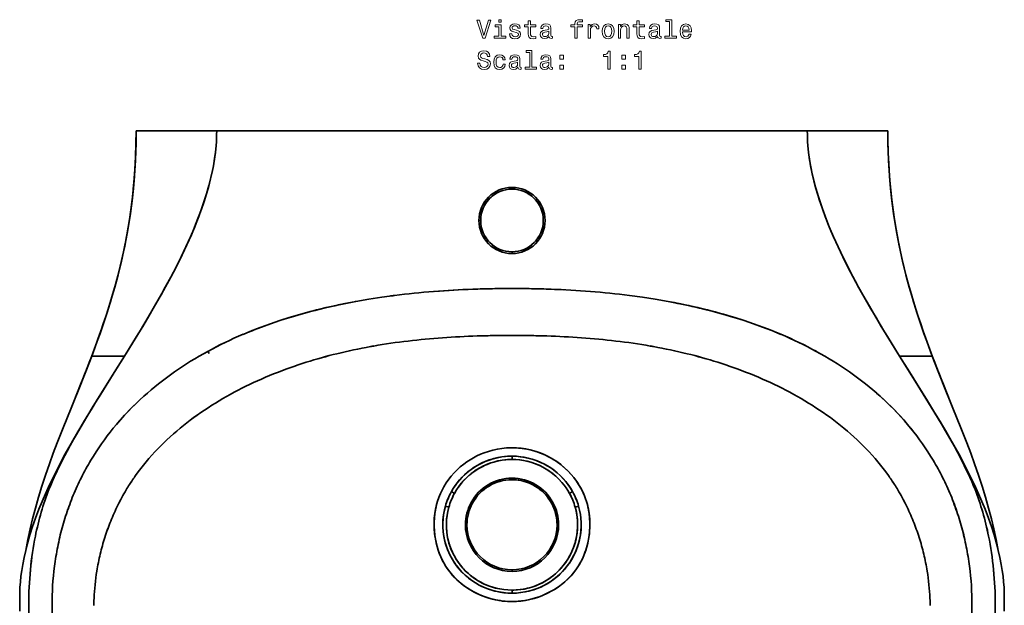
# Model space of a CAD drawing. Extents: x 323 to 1928, y 42 to 1739.
# Tile 2 of 6: x 323 to 873, y 389 to 716. Entities that reach past the tile are written whole.
import ezdxf

# ---------------------------------------------------------------- set-up
doc = ezdxf.new("R2010")
doc.units = 0

msp = doc.modelspace()

# ---------------------------------------------------------------- linework, layer by layer
at = {"color": 7, "lineweight": 35}
for p, q in [((432.87, 653.87), (387.87, 653.87)), ((432.87, 653.87), (387.87, 653.87)), ((432.87, 653.87), (597.87, 653.87)), ((597.87, 653.87), (432.87, 653.87)), ((762.86, 653.87), (597.87, 653.87)), ((597.87, 653.87), (762.86, 653.87)), ((807.87, 653.87), (762.86, 653.87)), ((762.86, 653.87), (807.87, 653.87))]:
    msp.add_line(p, q, dxfattribs=at)
at = {"color": 7, "lineweight": 35, "ltscale": 0.003619}
msp.add_line((597.72, 621.37), (597.87, 621.37), dxfattribs=at)
at = {"color": 7, "lineweight": 35, "ltscale": 0.00248}
msp.add_line((597.87, 621.37), (597.97, 621.37), dxfattribs=at)
at = {"color": 7, "lineweight": 35, "ltscale": 0.025}
for p, q in [((579.37, 603.87), (580.37, 603.87)), ((580.37, 603.87), (579.37, 603.87)), ((597.87, 586.37), (597.87, 585.37)), ((597.87, 585.37), (597.87, 586.37))]:
    msp.add_line(p, q, dxfattribs=at)
at = {"color": 7, "lineweight": 35, "ltscale": 0.000550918}
msp.add_line((608.85, 565.77), (608.82, 565.77), dxfattribs=at)
at = {"color": 7, "lineweight": 35, "ltscale": 0.010923}
msp.add_line((510.21, 558.54), (510.64, 558.62), dxfattribs=at)
at = {"color": 7, "lineweight": 35, "ltscale": 0.456587}
for p, q in [((363.06, 528.08), (381.32, 528.08)), ((814.41, 528.08), (832.68, 528.08))]:
    msp.add_line(p, q, dxfattribs=at)
at = {"color": 7, "lineweight": 35, "ltscale": 0.456588}
msp.add_line((381.32, 528.08), (363.06, 528.08), dxfattribs=at)
at = {"color": 7, "lineweight": 35, "ltscale": 0.456589}
msp.add_line((814.41, 528.08), (832.68, 528.08), dxfattribs=at)
at = {"color": 7, "lineweight": 35, "ltscale": 0.002523}
msp.add_line((352.61, 481.01), (352.56, 480.92), dxfattribs=at)
at = {"color": 7, "lineweight": 35, "ltscale": 0.002392}
msp.add_line((352.62, 481.03), (352.67, 481.11), dxfattribs=at)
at = {"color": 7, "lineweight": 35, "ltscale": 0.002452}
msp.add_line((843.07, 481.11), (843.12, 481.03), dxfattribs=at)
at = {"color": 7, "lineweight": 35, "ltscale": 0.002575}
msp.add_line((843.18, 480.92), (843.13, 481.01), dxfattribs=at)
at = {"color": 7, "lineweight": 35, "ltscale": 0.046014}
msp.add_line((597.87, 470.34), (597.87, 472.18), dxfattribs=at)
at = {"color": 7, "lineweight": 35, "ltscale": 0.046015}
msp.add_line((597.87, 470.34), (597.87, 472.18), dxfattribs=at)
at = {"color": 7, "lineweight": 35, "ltscale": 0.021479}
for p, q in [((597.87, 459.9), (597.87, 459.04)), ((597.87, 459.04), (597.87, 459.9)), ((575.02, 446.35), (575.78, 445.94)), ((575.78, 445.94), (575.02, 446.35)), ((620.72, 446.35), (619.96, 445.94)), ((619.96, 445.94), (620.72, 446.35)), ((597.87, 408.69), (597.87, 407.83)), ((597.87, 407.83), (597.87, 408.69))]:
    msp.add_line(p, q, dxfattribs=at)
at = {"color": 7, "lineweight": 35, "ltscale": 0.049026}
for p, q in [((565.74, 451.42), (564.02, 452.37)), ((565.74, 451.42), (564.02, 452.37)), ((630, 451.42), (631.71, 452.37)), ((630, 451.42), (631.71, 452.37))]:
    msp.add_line(p, q, dxfattribs=at)
at = {"color": 7, "lineweight": 35, "ltscale": 0.049469}
for p, q in [((562.57, 443.72), (560.67, 444.26)), ((562.57, 443.72), (560.67, 444.26)), ((633.16, 443.72), (635.07, 444.26)), ((633.16, 443.72), (635.07, 444.26))]:
    msp.add_line(p, q, dxfattribs=at)
at = {"color": 7, "lineweight": 35, "ltscale": 0.021478}
for p, q in [((571.83, 433.87), (572.69, 433.87)), ((572.69, 433.87), (571.83, 433.87)), ((623.9, 433.87), (623.04, 433.87)), ((623.04, 433.87), (623.9, 433.87))]:
    msp.add_line(p, q, dxfattribs=at)
at = {"color": 7, "lineweight": 35, "ltscale": 0.018887}
msp.add_line((597.87, 396.6), (597.87, 397.35), dxfattribs=at)
at = {"color": 7, "lineweight": 35, "ltscale": 0.042261}
msp.add_line((597.87, 397.35), (597.87, 395.66), dxfattribs=at)
msp.add_line((597.87, 397.35), (597.87, 395.66), dxfattribs=at)
at = {"color": 7, "lineweight": 35, "ltscale": 0.000101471}
msp.add_line((327.87, 388.87), (327.86, 388.87), dxfattribs=at)
at = {"color": 7, "lineweight": 35, "ltscale": 9.84192e-05}
msp.add_line((327.87, 388.87), (327.86, 388.87), dxfattribs=at)
at = {"color": 7, "lineweight": 35, "ltscale": 0.001214}
for p, q in [((327.87, 388.87), (327.87, 388.91)), ((867.87, 388.91), (867.87, 388.87))]:
    msp.add_line(p, q, dxfattribs=at)
at = {"color": 7, "lineweight": 35, "ltscale": 0.001212}
for p, q in [((327.87, 388.91), (327.87, 388.87)), ((867.87, 388.87), (867.87, 388.91))]:
    msp.add_line(p, q, dxfattribs=at)
at = {"color": 7, "lineweight": 35, "ltscale": 0.000102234}
msp.add_line((867.87, 388.87), (867.87, 388.87), dxfattribs=at)
at = {"color": 7, "lineweight": 35, "ltscale": 9.91821e-05}
msp.add_line((867.87, 388.87), (867.87, 388.87), dxfattribs=at)
at = {"color": 7, "lineweight": 13}
for points in [[(584.71, 715.72), (582.21, 707.21), (579.63, 715.72), (578.26, 715.72), (581.49, 705.71), (582.93, 705.71), (586.08, 715.72)], [(591.82, 716.05), (590.48, 716.05), (590.48, 714.61), (591.82, 714.61)], [(606.95, 712.11), (606.95, 708.23), (607.03, 706.98), (607.44, 706.11), (608.24, 705.61), (609.61, 705.43), (611.11, 705.51), (611.11, 706.6), (610.02, 706.52), (609.02, 706.63), (608.49, 706.99), (608.26, 707.6), (608.21, 708.45), (608.21, 712.11), (611.11, 712.11), (611.11, 713.19), (608.21, 713.19), (608.21, 715.45), (606.95, 715.45), (606.95, 713.19), (604.76, 713.19), (604.76, 712.11)], [(633.03, 712.11), (633.03, 705.71), (634.29, 705.71), (634.29, 712.11), (637.18, 712.11), (637.18, 713.19), (634.29, 713.19), (634.29, 713.66), (634.4, 714.24), (634.73, 714.63), (635.29, 714.86), (636.1, 714.94), (637.18, 714.89), (637.18, 715.98), (635.81, 716.05), (634.57, 715.92), (633.7, 715.54), (633.19, 714.86), (633.03, 713.89), (633.03, 713.19), (630.71, 713.19), (630.71, 712.11)], [(667.67, 712.11), (667.67, 708.23), (667.75, 706.98), (668.16, 706.11), (668.96, 705.61), (670.33, 705.43), (671.83, 705.51), (671.83, 706.6), (670.74, 706.52), (669.74, 706.63), (669.21, 706.99), (668.98, 707.6), (668.93, 708.45), (668.93, 712.11), (671.83, 712.11), (671.83, 713.19), (668.93, 713.19), (668.93, 715.45), (667.67, 715.45), (667.67, 713.19), (665.48, 713.19), (665.48, 712.11)], [(685.84, 714.99), (685.84, 706.77), (683.23, 706.77), (683.23, 705.71), (689.7, 705.71), (689.7, 706.77), (687.1, 706.77), (687.1, 716.05), (683.85, 716.05), (683.85, 714.99)], [(591.77, 706.77), (591.77, 713.19), (588.52, 713.19), (588.52, 712.11), (590.51, 712.11), (590.51, 706.77), (587.91, 706.77), (587.91, 705.71), (594.4, 705.71), (594.4, 706.77)], [(600.36, 710.22), (599.14, 710.51), (598.23, 710.84), (597.93, 711.52), (598.01, 711.99), (598.32, 712.34), (598.8, 712.55), (599.51, 712.64), (600.19, 712.55), (600.72, 712.29), (601.07, 711.9), (601.21, 711.39), (602.45, 711.39), (602.45, 711.41), (602.23, 712.35), (601.64, 713.09), (600.72, 713.55), (599.51, 713.72), (598.29, 713.55), (597.39, 713.07), (596.83, 712.37), (596.66, 711.47), (596.79, 710.61), (597.19, 710), (597.85, 709.57), (598.82, 709.27), (600.23, 708.92), (601.1, 708.56), (601.33, 708.27), (601.41, 707.84), (601.28, 707.31), (600.94, 706.9), (600.38, 706.65), (599.63, 706.56), (598.83, 706.65), (598.26, 706.95), (597.87, 707.44), (597.71, 708.11), (596.49, 708.11), (596.69, 706.96), (597.28, 706.13), (598.21, 705.62), (599.51, 705.43), (600.87, 705.62), (601.86, 706.13), (602.46, 706.93), (602.68, 707.99), (602.52, 708.89), (602.08, 709.51), (601.34, 709.92)], [(618.52, 706.72), (618.52, 706.67), (618.59, 706.18), (618.8, 705.84), (619.71, 705.56), (620.42, 705.68), (620.42, 706.66), (620.12, 706.62), (619.71, 706.8), (619.64, 707.38), (619.64, 711.39), (619.47, 712.41), (618.96, 713.13), (618.08, 713.56), (616.85, 713.72), (615.63, 713.55), (614.74, 713.06), (614.18, 712.29), (613.99, 711.28), (613.99, 711.2), (615.13, 711.2), (615.23, 711.8), (615.55, 712.24), (616.07, 712.5), (616.8, 712.6), (617.51, 712.52), (618.01, 712.31), (618.32, 711.93), (618.42, 711.41), (618.36, 710.81), (618.13, 710.51), (617.55, 710.36), (616.47, 710.25), (615.23, 709.99), (614.35, 709.53), (613.83, 708.81), (613.68, 707.74), (613.82, 706.79), (614.27, 706.08), (614.99, 705.64), (615.98, 705.48), (617.32, 705.78)], [(640.42, 705.71), (641.69, 705.71), (641.69, 710.13), (641.82, 711.2), (642.21, 711.96), (642.84, 712.42), (643.69, 712.58), (644.32, 712.48), (644.8, 712.19), (645.09, 711.7), (645.19, 711.04), (646.47, 711.04), (646.3, 712.21), (645.82, 713.04), (645.03, 713.55), (643.95, 713.72), (643.21, 713.6), (642.58, 713.32), (642.02, 712.83), (641.57, 712.16), (641.57, 713.45), (640.42, 713.45)], [(648.24, 709.57), (648.47, 707.81), (649.14, 706.52), (650.19, 705.71), (651.6, 705.43), (653, 705.71), (654.05, 706.5), (654.71, 707.8), (654.96, 709.57), (654.71, 711.33), (654.05, 712.64), (653, 713.43), (651.6, 713.72), (650.19, 713.43), (649.14, 712.62), (648.47, 711.33)], [(649.54, 709.58), (649.67, 710.88), (650.07, 711.82), (650.72, 712.39), (651.6, 712.6), (652.46, 712.39), (653.11, 711.83), (653.52, 710.88), (653.66, 709.58), (653.52, 708.27), (653.11, 707.32), (652.46, 706.75), (651.6, 706.56), (650.72, 706.75), (650.07, 707.32), (649.67, 708.27)], [(657.29, 705.71), (658.56, 705.71), (658.56, 710.18), (658.69, 711.2), (659.11, 711.95), (659.76, 712.41), (660.62, 712.58), (661.31, 712.44), (661.74, 712.05), (661.96, 711.4), (662.03, 710.54), (662.03, 705.71), (663.3, 705.71), (663.3, 710.79), (663.24, 711.82), (662.98, 712.67), (662.13, 713.45), (660.81, 713.72), (660.07, 713.62), (659.45, 713.35), (658.92, 712.88), (658.5, 712.26), (658.5, 713.45), (657.29, 713.45)], [(679.24, 706.72), (679.24, 706.67), (679.31, 706.18), (679.53, 705.84), (680.43, 705.56), (681.14, 705.68), (681.14, 706.66), (680.84, 706.62), (680.43, 706.8), (680.36, 707.38), (680.36, 711.39), (680.19, 712.41), (679.68, 713.13), (678.8, 713.56), (677.57, 713.72), (676.36, 713.55), (675.46, 713.06), (674.9, 712.29), (674.71, 711.28), (674.71, 711.2), (675.85, 711.2), (675.95, 711.8), (676.27, 712.24), (676.79, 712.5), (677.52, 712.6), (678.23, 712.52), (678.73, 712.31), (679.04, 711.93), (679.14, 711.41), (679.08, 710.81), (678.85, 710.51), (678.27, 710.36), (677.19, 710.25), (675.95, 709.99), (675.07, 709.53), (674.55, 708.81), (674.4, 707.74), (674.54, 706.79), (674.99, 706.08), (675.71, 705.64), (676.7, 705.48), (678.04, 705.78)], [(693.1, 709.21), (698.17, 709.21), (698.19, 709.8), (697.95, 711.46), (697.32, 712.7), (696.31, 713.45), (694.97, 713.72), (693.66, 713.43), (692.65, 712.62), (692, 711.31), (691.77, 709.58), (691.99, 707.81), (692.64, 706.52), (693.63, 705.71), (694.93, 705.43), (696.05, 705.62), (696.97, 706.11), (697.65, 706.89), (698.04, 707.93), (696.79, 707.93), (696.53, 707.35), (696.15, 706.92), (695.09, 706.57), (694.27, 706.73), (693.65, 707.24), (693.24, 708.06), (693.1, 709.17)], [(693.1, 710.28), (693.26, 711.27), (693.65, 712.01), (694.24, 712.45), (695.02, 712.61), (695.78, 712.45), (696.37, 712.01), (696.73, 711.27), (696.86, 710.28)], [(618.37, 708.42), (618.2, 707.67), (617.74, 707.09), (617.05, 706.72), (616.2, 706.59), (615.65, 706.66), (615.26, 706.89), (615.02, 707.29), (614.94, 707.86), (615, 708.36), (615.23, 708.72), (616.15, 709.12), (617.32, 709.3), (618.37, 709.64)], [(679.09, 708.42), (678.92, 707.67), (678.46, 707.09), (677.77, 706.72), (676.92, 706.59), (676.37, 706.66), (675.98, 706.89), (675.74, 707.29), (675.66, 707.86), (675.72, 708.36), (675.95, 708.72), (676.87, 709.12), (678.04, 709.3), (679.09, 709.64)], [(579.93, 691.73), (578.62, 691.73), (578.91, 690.2), (579.63, 689.08), (580.74, 688.4), (582.23, 688.16), (583.72, 688.39), (584.83, 689.02), (585.53, 690.02), (585.79, 691.33), (585.58, 692.51), (584.97, 693.27), (583.99, 693.78), (582.68, 694.15), (581.56, 694.43), (580.82, 694.74), (580.4, 695.2), (580.27, 695.92), (580.4, 696.57), (580.78, 697.06), (581.36, 697.39), (582.15, 697.51), (582.95, 697.37), (583.59, 696.98), (584.01, 696.33), (584.21, 695.45), (585.52, 695.45), (585.52, 695.48), (585.29, 696.83), (584.61, 697.84), (583.55, 698.48), (582.1, 698.69), (580.81, 698.48), (579.8, 697.87), (579.15, 696.93), (578.92, 695.72), (579.11, 694.64), (579.66, 693.91), (580.52, 693.42), (581.7, 693.04), (582.87, 692.71), (583.75, 692.39), (584.28, 691.93), (584.47, 691.18), (584.29, 690.42), (583.85, 689.84), (583.17, 689.48), (582.29, 689.37), (581.31, 689.53), (580.56, 689.99), (580.09, 690.74)], [(607.77, 697.71), (607.77, 689.5), (605.16, 689.5), (605.16, 688.43), (611.63, 688.43), (611.63, 689.5), (609.04, 689.5), (609.04, 698.78), (605.78, 698.78), (605.78, 697.71)], [(592.83, 693.6), (594.08, 693.6), (593.82, 694.76), (593.2, 695.67), (592.23, 696.23), (590.98, 696.44), (589.6, 696.16), (588.55, 695.35), (587.88, 694.04), (587.65, 692.28), (587.87, 690.54), (588.52, 689.24), (589.54, 688.43), (590.94, 688.16), (592.18, 688.37), (593.14, 688.98), (593.8, 689.93), (594.09, 691.2), (592.88, 691.2), (592.67, 690.39), (592.26, 689.79), (591.69, 689.41), (590.98, 689.3), (590.1, 689.48), (589.47, 690.06), (589.08, 691), (588.95, 692.32), (589.08, 693.62), (589.48, 694.56), (590.13, 695.13), (590.98, 695.33), (591.73, 695.2), (592.29, 694.87), (592.67, 694.33)], [(601.17, 689.44), (601.17, 689.4), (601.24, 688.91), (601.46, 688.56), (602.36, 688.29), (603.07, 688.4), (603.07, 689.38), (602.77, 689.34), (602.36, 689.53), (602.29, 690.1), (602.29, 694.11), (602.12, 695.13), (601.61, 695.85), (600.74, 696.28), (599.5, 696.44), (598.29, 696.27), (597.39, 695.78), (596.83, 695.02), (596.64, 694.01), (596.64, 693.92), (597.78, 693.92), (597.88, 694.53), (598.2, 694.96), (598.72, 695.22), (599.45, 695.32), (600.16, 695.25), (600.66, 695.03), (600.97, 694.66), (601.07, 694.14), (601.01, 693.53), (600.78, 693.23), (600.2, 693.09), (599.12, 692.97), (597.88, 692.71), (597, 692.25), (596.49, 691.53), (596.33, 690.46), (596.47, 689.51), (596.92, 688.81), (597.64, 688.36), (598.63, 688.2), (599.97, 688.5)], [(618.52, 689.44), (618.52, 689.4), (618.59, 688.91), (618.8, 688.56), (619.71, 688.29), (620.42, 688.4), (620.42, 689.38), (620.12, 689.34), (619.71, 689.53), (619.64, 690.1), (619.64, 694.11), (619.47, 695.13), (618.96, 695.85), (618.08, 696.28), (616.85, 696.44), (615.63, 696.27), (614.74, 695.78), (614.18, 695.02), (613.99, 694.01), (613.99, 693.92), (615.13, 693.92), (615.23, 694.53), (615.55, 694.96), (616.07, 695.22), (616.8, 695.32), (617.51, 695.25), (618.01, 695.03), (618.32, 694.66), (618.42, 694.14), (618.36, 693.53), (618.13, 693.23), (617.55, 693.09), (616.47, 692.97), (615.23, 692.71), (614.35, 692.25), (613.83, 691.53), (613.68, 690.46), (613.82, 689.51), (614.27, 688.81), (614.99, 688.36), (615.98, 688.2), (617.32, 688.5)], [(624.58, 694.02), (626.57, 694.02), (626.57, 696.17), (624.58, 696.17)], [(651.34, 688.43), (652.65, 688.43), (652.65, 698.5), (651.67, 698.5), (651.41, 697.62), (650.89, 697.03), (650.1, 696.69), (649.01, 696.57), (649.01, 695.55), (651.34, 695.55)], [(659.28, 694.02), (661.27, 694.02), (661.27, 696.17), (659.28, 696.17)], [(668.69, 688.43), (670, 688.43), (670, 698.5), (669.02, 698.5), (668.76, 697.62), (668.24, 697.03), (667.45, 696.69), (666.36, 696.57), (666.36, 695.55), (668.69, 695.55)], [(601.02, 691.14), (600.85, 690.39), (600.39, 689.82), (599.7, 689.44), (598.85, 689.31), (598.3, 689.38), (597.91, 689.61), (597.67, 690.02), (597.59, 690.58), (597.65, 691.08), (597.88, 691.44), (598.8, 691.85), (599.97, 692.02), (601.02, 692.37)], [(618.37, 691.14), (618.2, 690.39), (617.74, 689.82), (617.05, 689.44), (616.2, 689.31), (615.65, 689.38), (615.26, 689.61), (615.02, 690.02), (614.94, 690.58), (615, 691.08), (615.23, 691.44), (616.15, 691.85), (617.32, 692.02), (618.37, 692.37)], [(624.58, 688.43), (626.57, 688.43), (626.57, 690.58), (624.58, 690.58)], [(659.28, 688.43), (661.27, 688.43), (661.27, 690.58), (659.28, 690.58)]]:
    msp.add_lwpolyline(points, close=True, dxfattribs=at)
at = {"color": 7, "lineweight": 35}
for points in [[(352.63, 501.85), (355.8, 509.66), (358.98, 517.61), (362.12, 525.67), (365.17, 533.8), (368.09, 541.96), (369.5, 546.06), (370.87, 550.18), (372.2, 554.29), (373.49, 558.42), (374.73, 562.57), (375.92, 566.72), (377.38, 572.05), (378.74, 577.4), (380.02, 582.76), (381.2, 588.15), (382.28, 593.54), (383.26, 598.96), (384.15, 604.4), (384.94, 609.85), (385.63, 615.32), (386.23, 620.81), (386.73, 626.3), (387.14, 631.81), (387.46, 637.32), (387.69, 642.83), (387.82, 648.35), (387.87, 653.87)], [(363.06, 528.08), (366.13, 536.37), (367.7, 540.76), (369.22, 545.16), (370.55, 549.12), (371.85, 553.09), (373.95, 559.84), (375.93, 566.63), (377.77, 573.45), (379.47, 580.3), (380.27, 583.75), (381.02, 587.2), (381.73, 590.6), (382.39, 594.02), (383.02, 597.47), (383.61, 600.93), (384.67, 607.84), (385.57, 614.78), (386.33, 621.73), (386.93, 628.7), (387.38, 635.67), (387.65, 641.74), (387.81, 647.8), (387.87, 653.87)], [(387.87, 653.87), (387.79, 646.67), (387.56, 639.48), (387.18, 632.29), (386.64, 625.11), (386.3, 621.52), (385.93, 617.93), (385.52, 614.36), (385.07, 610.79), (384.32, 605.44), (383.47, 600.11), (382.54, 594.79), (381.5, 589.5), (380.31, 583.94), (379.02, 578.4), (377.63, 572.9), (375.77, 566.08), (373.78, 559.29), (371.67, 552.54), (369.45, 545.83), (368.01, 541.64), (366.53, 537.47), (364.81, 532.77), (363.06, 528.08)], [(432.13, 641.77), (432.54, 645.8), (432.68, 647.84), (432.79, 649.89), (432.85, 651.88), (432.87, 653.87)], [(432.13, 641.77), (432.54, 645.8), (432.68, 647.84), (432.79, 649.89), (432.85, 651.88), (432.87, 653.87)], [(763.61, 641.77), (763.2, 645.8), (763.05, 647.84), (762.95, 649.89), (762.88, 651.88), (762.86, 653.87)], [(762.86, 653.87), (762.88, 651.88), (762.95, 649.89), (763.05, 647.84), (763.2, 645.8), (763.61, 641.77)], [(832.68, 528.08), (829.61, 536.37), (828.04, 540.75), (826.52, 545.16), (825.18, 549.12), (823.89, 553.09), (821.79, 559.84), (819.81, 566.63), (817.97, 573.45), (816.26, 580.31), (815.47, 583.75), (814.71, 587.2), (814.01, 590.61), (813.35, 594.02), (812.72, 597.48), (812.13, 600.94), (811.07, 607.85), (810.16, 614.78), (809.41, 621.74), (808.81, 628.7), (808.36, 635.68), (808.09, 641.74), (807.92, 647.8), (807.87, 653.87)], [(843.1, 501.85), (839.94, 509.66), (836.76, 517.61), (833.61, 525.67), (830.57, 533.8), (827.65, 541.96), (826.24, 546.06), (824.86, 550.18), (823.54, 554.29), (822.25, 558.42), (821.01, 562.57), (819.82, 566.72), (818.36, 572.05), (816.99, 577.4), (815.72, 582.76), (814.53, 588.15), (813.45, 593.54), (812.47, 598.96), (811.59, 604.4), (810.8, 609.85), (810.11, 615.32), (809.51, 620.81), (809, 626.3), (808.59, 631.81), (808.28, 637.32), (808.05, 642.83), (807.91, 648.35), (807.87, 653.87)], [(832.68, 528.08), (829.61, 536.37), (828.04, 540.76), (826.52, 545.16), (825.18, 549.12), (823.89, 553.09), (821.79, 559.84), (819.81, 566.63), (817.97, 573.45), (816.26, 580.3), (815.47, 583.75), (814.71, 587.2), (814.01, 590.6), (813.35, 594.02), (812.72, 597.47), (812.13, 600.93), (811.07, 607.84), (810.16, 614.78), (809.41, 621.73), (808.81, 628.7), (808.36, 635.67), (808.09, 641.74), (807.92, 647.8), (807.87, 653.87)], [(381.32, 528.08), (388.15, 539.13), (391.52, 544.69), (394.88, 550.32), (398.2, 555.99), (402.24, 563.07), (406.16, 570.21), (408.14, 573.94), (410.09, 577.69), (411.85, 581.18), (413.57, 584.68), (416.21, 590.27), (418.72, 595.89), (419.93, 598.72), (421.1, 601.56), (422.78, 605.84), (424.36, 610.15), (425.84, 614.47), (427.21, 618.82), (428.5, 623.37), (429.65, 627.94), (430.17, 630.24), (430.65, 632.54), (431.22, 635.61), (431.72, 638.69), (432.13, 641.77)], [(381.32, 528.08), (387.3, 537.75), (390.26, 542.6), (394.65, 549.93), (399.48, 558.22), (401.85, 562.39), (404.18, 566.58), (407.22, 572.2), (410.17, 577.86), (413.02, 583.55), (415.68, 589.12), (418.21, 594.72), (420.61, 600.37), (421.75, 603.21), (422.86, 606.06), (424.26, 609.87), (425.59, 613.71), (426.82, 617.56), (428.23, 622.36), (428.87, 624.76), (429.47, 627.18), (430.3, 630.81), (431.02, 634.45), (431.63, 638.11), (432.13, 641.77)], [(814.41, 528.08), (808.44, 537.75), (805.48, 542.6), (801.09, 549.93), (796.25, 558.22), (793.88, 562.39), (791.55, 566.58), (788.52, 572.2), (785.56, 577.86), (782.71, 583.55), (780.06, 589.12), (777.52, 594.72), (775.13, 600.37), (773.98, 603.21), (772.88, 606.06), (771.47, 609.87), (770.15, 613.71), (768.91, 617.56), (767.51, 622.36), (766.87, 624.76), (766.27, 627.18), (765.44, 630.81), (764.72, 634.45), (764.11, 638.11), (763.61, 641.77)], [(763.61, 641.77), (764.15, 637.8), (764.83, 633.84), (765.64, 629.89), (766.56, 625.96), (767.48, 622.48), (768.47, 619.01), (769.55, 615.55), (770.4, 612.97), (771.29, 610.4), (772.8, 606.28), (774.39, 602.18), (776.07, 598.1), (777.38, 595.06), (778.72, 592.03), (781.53, 586), (784.13, 580.68), (786.83, 575.4), (789.61, 570.15), (791.74, 566.24), (793.91, 562.34), (798.35, 554.59), (801.27, 549.63), (804.22, 544.69), (807.59, 539.13), (814.41, 528.08)], [(532.29, 561.97), (525.05, 560.98), (517.83, 559.86), (510.64, 558.62)], [(510.64, 558.62), (517.83, 559.86), (525.05, 560.98), (532.29, 561.97)], [(685.1, 558.62), (677.9, 559.86), (670.69, 560.98), (663.45, 561.97)], [(685.1, 558.62), (677.9, 559.86), (670.69, 560.98), (663.45, 561.97)], [(510.64, 558.62), (503.46, 557.23), (496.32, 555.69), (492.77, 554.86), (489.22, 554), (483.91, 552.63), (478.63, 551.16), (473.38, 549.6), (468.16, 547.95)], [(727.57, 547.95), (722.35, 549.6), (717.1, 551.16), (711.82, 552.63), (706.52, 554), (702.97, 554.86), (699.41, 555.69), (692.27, 557.23), (685.1, 558.62)], [(447.65, 540.26), (452.71, 542.35), (457.82, 544.32), (462.97, 546.19), (468.16, 547.95)], [(748.09, 540.26), (743.02, 542.35), (737.91, 544.32), (732.76, 546.19), (727.57, 547.95)], [(339.17, 453.6), (340.57, 457.04), (342.07, 460.47), (343.66, 463.91), (344.9, 466.48), (346.18, 469.05), (348.17, 472.89), (350.24, 476.74), (352.02, 479.97), (353.85, 483.2), (356.42, 487.64), (359.05, 492.09), (362.66, 498.07), (366.33, 504.05), (373.8, 516.04), (381.32, 528.08)], [(381.32, 528.08), (376.51, 520.38), (368.07, 506.86), (363.92, 500.12), (360.84, 495.08), (357.83, 490.03), (355.35, 485.79), (352.92, 481.56), (351.06, 478.24), (349.25, 474.91), (346.6, 469.86), (344.09, 464.81), (342.9, 462.29), (341.75, 459.76), (340.16, 456.05), (339.17, 453.6)], [(352.6, 501.77), (356.85, 512.25), (358.96, 517.55), (362.05, 525.43), (363.06, 528.08)], [(363.06, 528.08), (360.69, 521.92), (359.07, 517.81), (355.79, 509.64), (352.6, 501.77)], [(856.57, 453.6), (855.58, 456.06), (854.53, 458.52), (852.62, 462.76), (850.58, 466.99), (848.44, 471.22), (846.77, 474.39), (845.05, 477.55), (842.53, 482.07), (839.93, 486.59), (837, 491.56), (834.01, 496.54), (829.38, 504.1), (826.25, 509.14), (819.93, 519.25), (814.41, 528.08)], [(814.41, 528.08), (824.62, 511.74), (830.63, 502.06), (833.59, 497.22), (838.2, 489.53), (840.46, 485.68), (842.67, 481.83), (844.66, 478.27), (846.6, 474.71), (848.44, 471.23), (850.21, 467.74), (852.49, 463.03), (853.64, 460.53), (854.75, 458.02), (855.68, 455.81), (856.57, 453.6)], [(843.14, 501.77), (838.89, 512.25), (836.77, 517.56), (833.69, 525.43), (832.68, 528.08)], [(832.68, 528.08), (835.05, 521.91), (836.67, 517.81), (839.95, 509.63), (843.14, 501.77)], [(326.18, 419.54), (327.4, 425.71), (328.69, 431.58), (330.04, 437.22), (331.59, 443.11), (333.34, 449.23), (335.24, 455.41), (337.27, 461.63), (339.47, 467.99), (341.57, 473.81), (343.76, 479.59), (347.08, 488.07), (351.49, 499.04), (352.6, 501.77)], [(376.87, 489.93), (379.1, 492.51), (381.38, 495.04), (383.72, 497.53), (385.51, 499.35), (387.32, 501.15), (389.69, 503.43), (392.11, 505.65)], [(803.62, 505.65), (807.37, 502.17), (809.2, 500.38), (811.01, 498.56), (812.78, 496.73), (814.52, 494.86), (816.72, 492.42), (818.86, 489.93)], [(869.56, 419.54), (868.33, 425.71), (867.05, 431.58), (865.69, 437.22), (864.15, 443.11), (862.4, 449.23), (860.5, 455.41), (858.47, 461.63), (856.27, 467.99), (854.16, 473.81), (851.98, 479.59), (848.66, 488.07), (844.24, 499.04), (843.14, 501.77)], [(360.54, 494.58), (355.76, 486.54), (351.56, 479.27), (348.29, 473.43), (344.87, 467.05), (342.21, 461.84), (339.47, 456.21), (337.16, 451.17), (335.3, 446.86), (333.52, 442.49), (331.65, 437.57), (330.02, 432.9), (328.52, 428.19), (327.17, 423.44), (326.15, 419.46), (325.28, 415.6), (324.53, 411.75), (323.95, 408.27), (323.51, 405.06), (323.17, 402.01), (322.93, 398.9), (322.81, 395.9), (322.81, 392.78), (322.88, 389.47)], [(835.19, 494.58), (839.98, 486.54), (844.18, 479.27), (847.44, 473.43), (850.87, 467.05), (853.53, 461.84), (856.27, 456.21), (858.57, 451.17), (860.43, 446.86), (862.21, 442.49), (864.08, 437.57), (865.71, 432.9), (867.21, 428.19), (868.57, 423.44), (869.58, 419.46), (870.45, 415.6), (871.21, 411.75), (871.79, 408.27), (872.23, 405.06), (872.56, 402.01), (872.81, 398.9), (872.93, 395.9), (872.93, 392.78), (872.86, 389.47)], [(597.87, 476.9), (596.37, 476.87), (594.86, 476.79), (592.27, 476.54), (589.71, 476.13), (587.19, 475.57), (584.72, 474.88), (582.29, 474.04), (580.27, 473.23), (578.29, 472.31), (576.35, 471.3), (574.46, 470.19), (572.62, 468.98), (570.87, 467.7), (569, 466.18), (567.21, 464.55), (565.52, 462.82), (563.93, 461.01), (562.62, 459.35), (561.14, 457.23), (559.82, 455.08), (558.83, 453.26), (557.92, 451.35), (557.32, 449.94), (556.46, 447.58), (555.74, 445.15)], [(597.87, 476.9), (600.44, 476.82), (603.01, 476.59), (605.56, 476.21), (608.08, 475.68), (610.57, 475.01), (613.02, 474.2), (615.41, 473.25), (617.75, 472.16), (619.67, 471.14), (621.54, 470.02), (623.36, 468.81), (625.37, 467.31), (627.29, 465.7), (629.11, 463.97), (630.83, 462.15), (632.44, 460.23), (633.93, 458.22), (635.1, 456.44), (636.19, 454.61), (637.36, 452.34), (637.89, 451.17), (638.39, 449.99), (639, 448.4), (639.53, 446.79), (640, 445.15)], [(640, 445.15), (639.52, 446.81), (638.98, 448.44), (638.37, 450.05), (637.55, 451.94), (636.65, 453.76), (635.67, 455.51), (634.61, 457.22), (633.39, 458.98), (632.45, 460.21), (631.01, 461.94), (629.48, 463.6), (627.85, 465.19), (626.14, 466.68), (624.89, 467.68), (623.61, 468.63), (622.29, 469.54), (620.95, 470.39), (619.8, 471.07), (618.64, 471.7), (616.27, 472.87), (613.83, 473.89), (611.35, 474.77), (608.81, 475.5), (606.24, 476.09), (603.63, 476.51), (601.46, 476.75), (599.3, 476.88), (597.87, 476.9)], [(597.87, 472.18), (596.55, 472.16), (594.32, 472.02), (592.11, 471.76), (589.91, 471.37), (587.74, 470.85), (585.6, 470.21), (583.51, 469.45), (581.46, 468.57), (579.64, 467.67), (577.87, 466.67), (576.15, 465.58), (574.5, 464.4), (572.91, 463.14), (571.4, 461.8), (569.95, 460.38), (568.58, 458.89), (567.3, 457.32), (566.1, 455.69), (565.02, 454.06), (564.02, 452.37)], [(564.02, 452.37), (565.05, 454.11), (566.17, 455.8), (567.38, 457.42), (568.66, 458.98), (570.03, 460.47), (571.61, 462), (573.27, 463.44), (575.01, 464.78), (576.82, 466.02), (578.7, 467.15), (580.64, 468.18), (582.86, 469.19), (585.14, 470.06), (587.47, 470.78), (589.84, 471.35), (592.25, 471.78), (593.77, 471.97), (595.29, 472.1), (596.58, 472.16), (597.87, 472.18)], [(565.74, 451.42), (566.89, 453.36), (568.16, 455.23), (569.54, 457.02), (571.03, 458.71), (572.62, 460.31), (574.3, 461.81), (576.08, 463.21), (577.94, 464.49), (579.88, 465.65), (581.88, 466.7), (583.94, 467.62), (586.06, 468.41), (588.22, 469.06), (590.42, 469.58), (592.37, 469.93), (594.34, 470.17), (596.32, 470.31), (597.87, 470.34)], [(565.74, 451.42), (566.74, 453.12), (567.83, 454.77), (569.01, 456.36), (570.27, 457.88), (571.61, 459.32), (573.32, 460.96), (575.14, 462.49), (577.05, 463.9), (579.05, 465.18), (581.12, 466.32), (583.27, 467.33), (585.48, 468.2), (587.74, 468.93), (590.04, 469.51), (592.38, 469.93), (593.85, 470.12), (595.34, 470.25), (596.6, 470.32), (597.87, 470.34)], [(631.71, 452.37), (630.69, 454.11), (629.57, 455.8), (628.11, 457.74), (626.53, 459.59), (624.84, 461.33), (623.04, 462.96), (621.14, 464.48), (619.49, 465.65), (617.77, 466.73), (616.01, 467.72), (613.95, 468.72), (611.85, 469.6), (609.69, 470.36), (607.49, 470.98), (605.12, 471.51), (602.72, 471.88), (600.3, 472.11), (597.87, 472.18)], [(597.87, 472.18), (600.16, 472.11), (602.45, 471.91), (604.72, 471.58), (606.97, 471.11), (609.19, 470.51), (611.37, 469.78), (613.5, 468.92), (615.58, 467.94), (617.58, 466.84), (619.51, 465.63), (621.37, 464.31), (623.14, 462.87), (624.83, 461.34), (626.42, 459.71), (627.92, 457.98), (629.3, 456.17), (630.56, 454.31), (631.71, 452.37)], [(597.87, 470.34), (599.99, 470.28), (602.11, 470.1), (604.21, 469.79), (606.3, 469.37), (608.36, 468.82), (610.38, 468.16), (612.36, 467.38), (613.71, 466.77), (615.03, 466.11), (617, 464.99), (618.89, 463.76), (620.7, 462.41), (622.43, 460.95), (624.06, 459.39), (625.59, 457.73), (627.02, 455.98), (628.09, 454.51), (629.08, 452.99), (630, 451.42)], [(597.87, 470.34), (600.1, 470.27), (602.32, 470.07), (604.53, 469.74), (606.71, 469.27), (608.86, 468.67), (610.97, 467.94), (613.03, 467.08), (615.04, 466.1), (617.04, 464.96), (618.97, 463.7), (620.82, 462.32), (622.57, 460.82), (624.23, 459.22), (625.78, 457.51), (626.95, 456.07), (628.04, 454.57), (629.06, 453.02), (630, 451.42)], [(555.74, 445.15), (555.26, 443.12), (554.89, 441.07), (554.61, 438.99), (554.47, 437.39), (554.38, 435.78), (554.36, 433.57), (554.43, 431.37), (554.61, 429.18), (554.82, 427.54), (555.08, 425.92), (555.51, 423.76), (556.05, 421.65), (556.67, 419.6), (557.37, 417.65), (557.92, 416.31), (558.96, 414.06), (559.92, 412.27), (560.96, 410.55), (561.79, 409.3), (563.13, 407.48), (564.56, 405.76), (565.95, 404.26), (567.05, 403.17), (568.2, 402.12), (569.39, 401.12), (570.6, 400.17), (571.85, 399.25), (573.12, 398.39), (574.9, 397.29), (576.77, 396.25), (577.76, 395.74), (580.2, 394.62), (581.47, 394.1), (582.77, 393.61), (584.85, 392.92), (586.92, 392.34), (588.42, 391.99), (589.93, 391.68), (591.26, 391.46), (592.61, 391.27), (593.97, 391.13), (595.33, 391.03), (597.87, 390.95)], [(597.87, 390.95), (595.42, 391.02), (592.97, 391.23), (590.54, 391.57), (588.13, 392.05), (585.75, 392.66), (583.41, 393.39), (581.11, 394.24), (578.85, 395.22), (576.86, 396.2), (574.93, 397.28), (573.04, 398.44), (571.22, 399.7), (569.23, 401.25), (567.33, 402.91), (565.54, 404.69), (564.69, 405.61), (563.86, 406.57), (563.07, 407.55), (562.31, 408.56), (561.15, 410.25), (560.08, 411.99), (559.1, 413.79), (558.09, 415.9), (557.21, 418.07), (556.45, 420.29), (555.81, 422.55), (555.43, 424.13), (555.11, 425.73), (554.74, 428.11), (554.49, 430.5), (554.37, 432.9), (554.37, 435.32), (554.49, 437.73), (554.75, 440.14), (555.17, 442.66), (555.43, 443.91), (555.74, 445.15)], [(560.67, 444.26), (560.17, 442.3), (559.77, 440.32), (559.48, 438.33), (559.29, 436.32), (559.22, 434.3), (559.25, 432.29), (559.38, 430.28), (559.63, 428.29), (559.88, 426.81), (560.19, 425.33), (560.6, 423.71), (561.09, 422.11), (561.64, 420.53), (562.54, 418.36), (563.57, 416.24), (564.72, 414.2), (565.82, 412.49), (567, 410.85), (568.26, 409.28), (569.9, 407.47), (571.64, 405.77), (573.48, 404.19), (575.42, 402.72), (577.45, 401.38), (579.2, 400.37), (581, 399.45), (582.85, 398.62), (584.74, 397.9), (586.66, 397.27), (588.86, 396.69), (591.09, 396.24), (593.34, 395.92), (595.6, 395.73), (597.87, 395.66)], [(597.87, 395.66), (595.47, 395.73), (593.09, 395.95), (590.71, 396.31), (588.37, 396.81), (586.06, 397.46), (583.79, 398.25), (581.61, 399.16), (579.5, 400.21), (577.45, 401.38), (575.48, 402.68), (573.59, 404.1), (571.79, 405.63), (570.04, 407.32), (568.4, 409.12), (566.88, 411.01), (565.48, 413), (564.2, 415.08), (563.07, 417.22), (562.08, 419.42), (561.23, 421.69), (560.52, 424), (559.96, 426.36), (559.62, 428.34), (559.38, 430.33), (559.24, 432.34), (559.22, 434.75), (559.36, 437.15), (559.65, 439.55), (560.08, 441.92), (560.67, 444.26)], [(597.87, 397.35), (595.54, 397.42), (593.24, 397.64), (590.98, 397.99), (589.06, 398.41), (587.15, 398.93), (585.26, 399.55), (583.43, 400.27), (581.65, 401.09), (579.89, 402.01), (578.01, 403.14), (576.19, 404.39), (574.45, 405.75), (572.81, 407.19), (571.78, 408.2), (570.8, 409.23), (569.32, 410.95), (567.93, 412.78), (566.66, 414.7), (565.5, 416.7), (564.48, 418.75), (563.6, 420.85), (563.1, 422.23), (562.66, 423.62), (562.1, 425.76), (561.68, 427.93), (561.38, 430.12), (561.23, 432.32), (561.2, 434.29), (561.31, 436.67), (561.57, 439.05), (562, 441.4), (562.57, 443.72)], [(597.87, 397.35), (595.55, 397.42), (593.24, 397.64), (590.94, 398), (588.67, 398.5), (586.44, 399.15), (584.26, 399.93), (582.32, 400.77), (580.43, 401.72), (578.6, 402.78), (576.83, 403.94), (575.14, 405.2), (573.52, 406.55), (571.98, 408), (570.48, 409.59), (569.07, 411.26), (567.77, 413.01), (566.58, 414.83), (565.49, 416.72), (564.61, 418.49), (563.82, 420.3), (563.13, 422.15), (562.55, 424.03), (562.06, 425.95), (561.69, 427.88), (561.42, 429.82), (561.25, 431.78), (561.2, 433.59), (561.23, 435.39), (561.35, 437.2), (561.57, 439), (561.76, 440.19), (561.99, 441.37), (562.57, 443.72)], [(640, 445.15), (640.3, 443.91), (640.57, 442.66), (640.98, 440.14), (641.25, 437.6), (641.37, 435.05), (641.36, 432.51), (641.25, 430.65), (641.08, 428.81), (640.83, 426.97), (640.44, 424.76), (639.85, 422.24), (639.12, 419.75), (638.69, 418.52), (638.24, 417.31), (637.57, 415.72), (636.83, 414.17), (636.03, 412.64), (634.98, 410.87), (633.85, 409.16), (632.41, 407.23), (630.85, 405.39), (629.18, 403.65), (627.41, 402.01), (625.55, 400.48), (623.61, 399.06), (621.55, 397.72), (619.42, 396.49), (617.22, 395.38), (614.97, 394.38), (612.63, 393.49), (610.24, 392.73), (607.81, 392.1), (605.35, 391.6), (602.87, 391.24), (600.37, 391.02), (597.87, 390.95)], [(597.87, 390.95), (599.62, 390.99), (601.39, 391.1), (603.18, 391.28), (605.03, 391.55), (606.85, 391.89), (608.38, 392.23), (610.97, 392.95), (612.27, 393.37), (613.56, 393.83), (615.34, 394.53), (617.05, 395.29), (618.44, 395.98), (619.83, 396.72), (621.17, 397.49), (622.94, 398.6), (624.67, 399.82), (625.56, 400.49), (627.18, 401.81), (628.75, 403.23), (630.24, 404.73), (631.26, 405.85), (632.24, 407.02), (633.48, 408.64), (634.65, 410.34), (635.71, 412.08), (636.69, 413.89), (637.36, 415.27), (637.97, 416.67), (638.63, 418.34), (639.22, 420.08), (639.67, 421.58), (640.2, 423.66), (640.63, 425.77), (640.97, 427.93), (641.22, 430.16), (641.35, 432.38), (641.38, 434.62), (641.3, 436.84), (641.13, 438.95), (640.85, 441.04), (640.48, 443.11), (640, 445.15)], [(597.87, 395.66), (600.26, 395.73), (602.65, 395.95), (605.02, 396.31), (607.36, 396.81), (609.67, 397.46), (611.94, 398.24), (613.96, 399.09), (615.94, 400.05), (617.85, 401.12), (619.7, 402.29), (621.48, 403.57), (623.18, 404.96), (624.68, 406.32), (626.11, 407.76), (627.46, 409.27), (628.74, 410.85), (629.92, 412.5), (631.02, 414.2), (632.02, 415.96), (632.92, 417.76), (633.74, 419.61), (634.45, 421.5), (635.06, 423.43), (635.56, 425.37), (635.96, 427.35), (636.25, 429.33), (636.44, 431.33), (636.52, 433.34), (636.49, 435.35), (636.36, 437.35), (636.07, 439.68), (635.64, 441.98), (635.07, 444.26)], [(635.07, 444.26), (635.63, 442.03), (636.06, 439.76), (636.35, 437.48), (636.5, 435.18), (636.51, 432.88), (636.38, 430.58), (636.11, 428.29), (635.83, 426.64), (635.47, 425.01), (635.05, 423.39), (634.32, 421.15), (633.46, 418.96), (632.47, 416.83), (631.35, 414.76), (630.1, 412.77), (628.74, 410.85), (627.36, 409.14), (625.88, 407.51), (624.32, 405.97), (622.67, 404.52), (620.94, 403.17), (619.14, 401.92), (617.41, 400.86), (615.64, 399.89), (613.81, 399.02), (611.94, 398.25), (610.04, 397.57), (607.66, 396.88), (605.24, 396.35), (602.8, 395.97), (600.34, 395.74), (597.87, 395.66)], [(633.16, 443.72), (633.71, 441.53), (634.12, 439.32), (634.39, 437.08), (634.53, 434.84), (634.52, 432.58), (634.37, 430.34), (634.09, 428.11), (633.79, 426.5), (633.42, 424.9), (632.98, 423.33), (632.22, 421.08), (631.32, 418.9), (630.27, 416.77), (629.09, 414.72), (627.78, 412.75), (626.5, 411.06), (625.13, 409.44), (623.66, 407.9), (622.11, 406.45), (620.47, 405.1), (618.76, 403.84), (616.98, 402.68), (615.05, 401.58), (613.06, 400.61), (611.01, 399.75), (608.91, 399.03), (606.77, 398.43), (604.6, 397.96), (602.41, 397.63), (600.19, 397.42), (597.87, 397.35)], [(633.16, 443.72), (633.65, 441.81), (634.03, 439.88), (634.3, 437.96), (634.47, 436.04), (634.54, 433.76), (634.47, 431.48), (634.24, 429.18), (633.94, 427.25), (633.64, 425.81), (633.29, 424.38), (632.95, 423.22), (632.58, 422.07), (631.73, 419.85), (631.08, 418.37), (630.35, 416.92), (629.56, 415.5), (628.66, 414.04), (627.68, 412.61), (626.8, 411.43), (625.56, 409.92), (624.22, 408.47), (622.79, 407.07), (621.06, 405.56), (619.24, 404.17), (617.36, 402.91), (616.13, 402.18), (614.9, 401.5), (613.61, 400.86), (612.29, 400.27), (611.17, 399.81), (610.02, 399.39), (608.86, 399.01), (607.68, 398.67), (606.5, 398.36), (605.31, 398.1), (604.09, 397.87), (602.89, 397.69), (600.91, 397.48), (598.96, 397.37), (597.87, 397.35)], [(322.88, 389.47), (322.92, 385.65)], [(327.94, 383.51), (327.87, 388.87)], [(327.93, 383.81), (327.87, 388.87)], [(867.81, 383.81), (867.87, 388.87)], [(867.87, 388.87), (867.85, 385.97)], [(872.86, 389.47), (872.82, 385.65)]]:
    msp.add_lwpolyline(points, dxfattribs=at)
for centre, radius, start, end in [((597.87, 603.87), 18.5, 90, 180), ((597.87, 603.87), 18.5, 90, 180), ((597.87, 603.87), 18.5, 360, 90), ((597.87, 603.87), 18.5, 0, 90), ((597.87, 603.87), 17.5, 360, 180), ((597.88, 603.85), 17.52, 121.4396, 148.4721), ((597.86, 603.85), 17.52, 31.3134, 58.6721), ((597.87, 603.87), 18.5, 180, 270), ((597.87, 603.87), 18.5, 180, 270), ((597.87, 603.87), 17.5, 180, 270), ((597.87, 603.87), 17.5, 180, 270), ((597.87, 603.87), 17.5, 270, 0), ((597.87, 603.87), 18.5, 270, 360), ((597.87, 603.87), 17.5, 270, 360), ((597.87, 603.87), 18.5, 270, 360), ((597.88, 603.88), 17.52, 211.6415, 238.3521), ((597.86, 603.88), 17.52, 301.5157, 328.5518), ((586.31, 138.13), 427.27, 97.2641, 97.5627), ((586.39, 137.6), 427.8, 97.2648, 97.5458), ((590.06, 106.65), 458.96, 94.4958, 97.2315), ((590.06, 106.67), 458.95, 94.4958, 97.2315), ((590.06, 106.65), 458.97, 94.4958, 97.2314), ((590.06, 106.65), 458.97, 94.4958, 97.2314), ((595.1, 42.93), 522.89, 92.0983, 94.4993), ((595.1, 42.95), 522.87, 92.0985, 94.4997), ((595.1, 42.95), 522.87, 92.0985, 94.4997), ((595.13, 42.35), 523.47, 92.0991, 94.4266), ((597.15, -6.87), 572.73, 91.0238, 92.1201), ((597.14, -6.73), 572.59, 91.0235, 92.12), ((597.8, -43.49), 609.36, 89.99364, 91.02379), ((597.8, -43.46), 609.33, 89.99361, 91.02382), ((597.8, -43.83), 609.69, 89.99388, 91.02347), ((597.93, -43.83), 609.69, 88.97653, 90.00612), ((597.94, -43.46), 609.33, 88.97618, 90.00639), ((597.94, -43.49), 609.36, 88.9762, 90.00636), ((598.6, -6.72), 572.58, 87.8799, 88.9764), ((598.59, -6.87), 572.73, 87.8799, 88.9762), ((599.57, 20.65), 545.19, 87.1114, 87.8761), ((600.63, 42.95), 522.87, 85.5003, 87.9015), ((600.63, 42.95), 522.87, 85.5, 87.9011), ((599.58, 20.69), 545.15, 87.1291, 87.8765), ((605.68, 106.65), 458.97, 82.7686, 85.5042), ((605.68, 106.67), 458.95, 82.7685, 85.5042), ((628.2, 240.37), 323.26, 74.2559, 77.6307), ((593.9, 45.55), 494.04, 91.7889, 94.0384), ((593.9, 45.45), 494.14, 91.7892, 94.0381), ((596.75, -35.61), 575.25, 90.85428, 91.82002), ((596.75, -35.88), 575.52, 90.85435, 91.81964), ((597.79, -105.14), 644.79, 89.99276, 90.85464), ((597.79, -105.27), 644.92, 89.99295, 90.85466), ((597.95, -105.14), 644.79, 89.14535, 90.00725), ((597.95, -105.27), 644.92, 89.14533, 90.00705), ((598.99, -35.6), 575.24, 88.18007, 89.14583), ((598.99, -35.88), 575.52, 88.18036, 89.14565), ((601.84, 45.55), 494.04, 85.9616, 88.2111), ((601.83, 45.45), 494.14, 85.9619, 88.2108), ((577.08, 210.09), 328.55, 99.8973, 100.2222), ((577.07, 210.15), 328.48, 99.8972, 100.2223), ((581.27, 184.56), 354.41, 96.7192, 99.8547), ((581.27, 184.5), 354.47, 96.7195, 99.8544), ((588.22, 125.64), 413.74, 94.0351, 96.7211), ((588.23, 125.55), 413.83, 94.0354, 96.7208), ((607.52, 125.64), 413.74, 83.2789, 85.9649), ((607.51, 125.55), 413.83, 83.2792, 85.9646), ((614.47, 184.56), 354.41, 80.1453, 83.2808), ((614.46, 184.5), 354.47, 80.1456, 83.2805), ((618.66, 210.09), 328.55, 79.7778, 80.1027), ((618.67, 210.15), 328.48, 79.7777, 80.1028), ((528.27, 346.4), 209.9, 118.5631, 119.0058), ((528.21, 346.52), 209.77, 118.6044, 119.0061), ((510.58, 575.44), 93.97, 208.3903, 209.236), ((510.61, 575.45), 94, 208.3904, 209.2356), ((565.6, 261.94), 275.42, 103.7682, 107.4681), ((565.57, 262.05), 275.31, 103.7677, 107.4691), ((572.92, 231.89), 306.35, 100.1803, 103.7603), ((572.93, 231.85), 306.39, 100.1807, 103.7602), ((622.82, 231.89), 306.35, 76.2397, 79.8197), ((622.81, 231.85), 306.39, 76.2398, 79.8193), ((630.14, 261.94), 275.42, 72.5319, 76.2318), ((630.17, 262.05), 275.31, 72.5309, 76.2323), ((667.46, 346.4), 209.9, 60.9942, 61.4369), ((667.52, 346.51), 209.78, 60.9939, 61.4033), ((558.69, 283.87), 252.43, 107.4668, 111.8693), ((558.69, 283.88), 252.41, 107.4664, 111.8692), ((637.04, 283.86), 252.43, 68.1308, 72.5334), ((637.04, 283.86), 252.43, 68.1302, 72.5327), ((493.08, 391.75), 152.13, 139.8063, 148.0585), ((493.08, 391.75), 152.13, 139.8054, 148.0578), ((702.66, 391.75), 152.13, 31.9422, 40.1946), ((702.65, 391.75), 152.13, 31.9415, 40.1937), ((490.79, 393.24), 149.4, 148.0794, 152.2818), ((490.87, 393.19), 149.49, 148.0812, 152.281), ((704.87, 393.19), 149.49, 27.719, 31.9188), ((704.95, 393.24), 149.4, 27.7182, 31.9206), ((490.87, 393.21), 149.48, 152.2875, 156.4865), ((491.05, 393.12), 149.68, 152.2902, 156.4835), ((704.68, 393.12), 149.68, 23.5165, 27.7098), ((704.87, 393.21), 149.48, 23.5135, 27.7125), ((487.04, 390.69), 122.03, 144.573, 147.4573), ((486.89, 390.78), 121.87, 144.5691, 147.4573), ((597.87, 433.87), 26.03, 90, 151.3521), ((597.87, 433.87), 26.03, 90, 151.3521), ((597.87, 433.87), 25.18, 90, 151.352), ((597.87, 433.87), 25.17, 90, 151.3521), ((597.87, 433.87), 25.18, 90, 151.3521), ((597.87, 433.87), 26.03, 28.6479, 90), ((597.87, 433.87), 26.03, 28.6479, 90), ((597.87, 433.87), 25.17, 28.6479, 90), ((597.87, 433.87), 25.17, 28.6479, 90), ((597.87, 433.87), 25.18, 0, 90), ((708.7, 390.69), 122.03, 32.5427, 35.427), ((708.84, 390.78), 121.87, 32.5427, 35.4309), ((491.94, 392.75), 150.64, 156.4873, 160.6555), ((492.03, 392.72), 150.74, 156.489, 160.6547), ((488.53, 389.9), 123.73, 149.167, 153.6582), ((488.39, 389.97), 123.56, 149.1634, 153.6605), ((485.53, 391.65), 120.25, 147.4586, 149.153), ((486.09, 391.32), 120.9, 147.467, 149.1522), ((597.55, 433.76), 38.35, 150.9696, 164.116), ((597.56, 433.76), 38.35, 150.9705, 164.1151), ((597.81, 433.74), 36.62, 151.1311, 164.1928), ((597.8, 433.75), 36.61, 151.1284, 164.1956), ((597.94, 433.74), 36.61, 15.8051, 28.8711), ((597.95, 433.75), 36.6, 15.8039, 28.8725), ((598.17, 433.76), 38.36, 15.8869, 29.0278), ((598.18, 433.76), 38.36, 15.8856, 29.029), ((710.2, 391.65), 120.25, 30.847, 32.5414), ((709.64, 391.32), 120.9, 30.8478, 32.5331), ((707.2, 389.9), 123.73, 26.3419, 30.833), ((707.35, 389.97), 123.56, 26.3395, 30.8366), ((703.71, 392.72), 150.74, 19.3453, 23.511), ((703.8, 392.75), 150.64, 19.3445, 23.5127), ((597.87, 433.87), 26.03, 151.3521, 180), ((597.87, 433.87), 26.03, 151.3521, 180), ((597.87, 433.87), 25.17, 151.3521, 180), ((597.87, 433.87), 25.17, 151.3521, 180), ((597.87, 433.87), 25.17, 0, 28.6479), ((597.87, 433.87), 25.17, 0, 28.6479), ((597.87, 433.87), 26.03, 0, 28.6479), ((597.87, 433.87), 26.03, 0, 28.6479), ((494.53, 391.85), 153.39, 160.6577, 164.7503), ((494.63, 391.81), 153.5, 160.6586, 164.7482), ((491.4, 388.48), 126.93, 153.6578, 158.0351), ((491.42, 388.47), 126.95, 153.6578, 158.0344), ((704.33, 388.48), 126.93, 21.9649, 26.3422), ((704.31, 388.47), 126.95, 21.9656, 26.3422), ((701.1, 391.81), 153.5, 15.2518, 19.3414), ((701.21, 391.85), 153.39, 15.2497, 19.3423), ((493.66, 387.56), 129.36, 158.0307, 162.3252), ((493.74, 387.53), 129.45, 158.0322, 162.3237), ((702.08, 387.56), 129.36, 17.6748, 21.9693), ((701.99, 387.53), 129.45, 17.6763, 21.9678), ((498.03, 390.9), 157.02, 164.752, 168.7499), ((498.02, 390.9), 157.01, 164.7535, 168.7517), ((597.87, 433.87), 26.03, 180, 270), ((597.87, 433.87), 26.03, 180, 270), ((597.87, 433.87), 25.17, 180, 270), ((597.87, 433.87), 25.17, 180, 270), ((597.87, 433.87), 26.03, 270, 0), ((597.87, 433.87), 25.17, 270, 360), ((597.87, 433.87), 26.03, 270, 360), ((597.87, 433.87), 25.17, 270, 360), ((697.71, 390.9), 157.01, 11.2483, 15.2465), ((697.7, 390.9), 157.02, 11.25, 15.248), ((495.03, 387.1), 130.81, 162.3199, 166.5679), ((495.1, 387.08), 130.88, 162.3212, 166.5668), ((700.7, 387.1), 130.81, 13.4321, 17.6801), ((700.63, 387.08), 130.88, 13.4332, 17.6788), ((502.56, 390), 161.63, 168.7516, 172.6353), ((502.54, 390), 161.61, 168.7504, 172.6346), ((693.2, 390), 161.61, 7.3654, 11.2496), ((693.18, 390), 161.63, 7.3647, 11.2484), ((495.35, 387.02), 131.14, 166.563, 170.7997), ((495.39, 387.01), 131.18, 166.5639, 170.799), ((700.39, 387.02), 131.14, 9.2003, 13.437), ((700.34, 387.01), 131.18, 9.201, 13.4361), ((511.09, 389.01), 170.22, 172.6722, 180.0482), ((494.07, 387.2), 129.85, 170.7878, 177.5582), ((494.09, 387.2), 129.86, 170.7881, 177.5578), ((701.67, 387.2), 129.85, 2.4418, 9.2122), ((701.65, 387.2), 129.86, 2.4422, 9.2119), ((492.02, 387.31), 127.79, 177.5709, 179.3873), ((491.94, 387.32), 127.72, 177.5713, 179.3888), ((703.72, 387.31), 127.79, 0.6127, 2.4291), ((703.79, 387.32), 127.72, 0.6112, 2.4287)]:
    msp.add_arc(centre, radius, start, end, dxfattribs=at)
for centre, major_axis, ratio, start_param, end_param in [((2678.95, -1312.14), (2307.79, -1795.57), 0.238461, 2.93213, 2.982469), ((718.61, 359.41), (353.02, -99.8), 0.511051, 2.368126, 2.44754), ((-1513.09, -1337.62), (2337.63, 1821.11), 0.23696, 0.15793, 0.207929), ((-139.1, -165.62), (967.77, 641.97), 0.362203, 0.297598, 0.356933), ((6607.08, -4590.53), (6233.9, -5076.55), 0.145049, 3.048853, 3.065129), ((-5411.21, -4590.41), (6233.77, 5076.44), 0.145051, 0.076464, 0.092741), ((2557.16, -1158.66), (2186.67, -1640.75), 0.243148, 3.001471, 3.030961), ((1261.1, -119.98), (894.85, -595.75), 0.37941, 2.896931, 2.944299), ((-66.74, -121.08), (896.22, 596.87), 0.379122, 0.197074, 0.244403), ((-65.36, -119.98), (894.85, 595.75), 0.37941, 0.197294, 0.244662), ((-1361.48, -1158.7), (2186.72, 1640.79), 0.243145, 0.110631, 0.14012), ((-730.04, -654.74), (1556.39, 1135.27), 0.288261, 0.135599, 0.170785), ((768.92, 258.72), (411.11, -201.9), 0.558029, 2.765553, 2.842447), ((688.7, 319.74), (334.5, -132.05), 0.612932, 2.668087, 2.755651), ((507.03, 319.74), (334.5, 132.05), 0.612933, 0.385942, 0.473506), ((426.81, 258.72), (411.11, 201.9), 0.558028, 0.299145, 0.376038), ((659.61, 328.4), (306.36, -122.27), 0.650885, 2.737209, 2.831697), ((559.12, 400.39), (212.51, -19.13), 0.742917, 2.418006, 2.538894), ((657.47, 336.55), (290.23, -85.64), 0.632729, 2.466962, 2.548987), ((557.11, 424.83), (183.34, 12.91), 0.6123, 2.055677, 2.171309), ((538.26, 336.55), (290.23, 85.64), 0.632729, 0.592605, 0.67463), ((638.62, 424.83), (183.34, -12.91), 0.6123, 0.970283, 1.085916), ((636.62, 400.39), (212.51, 19.13), 0.742917, 0.602698, 0.723586), ((536.13, 328.4), (306.36, 122.27), 0.650884, 0.309895, 0.404382), ((738.16, 293.57), (366.73, -138.49), 0.558255, 2.668281, 2.743347), ((592.88, 396.66), (223.19, -15.73), 0.632441, 2.326864, 2.431518), ((457.57, 293.57), (366.73, 138.49), 0.558255, 0.398245, 0.473311), ((602.86, 396.66), (223.19, 15.73), 0.632441, 0.710075, 0.814729), ((1074.94, 49.01), (712.83, -420.12), 0.425787, 3.008634, 3.069376), ((653.87, 357.6), (284.23, -64.1), 0.60144, 2.600377, 2.693993), ((625.62, 375.04), (256.41, -42.45), 0.619733, 2.534019, 2.634043), ((541.87, 357.6), (284.23, 64.1), 0.60144, 0.4476, 0.541215), ((570.12, 375.04), (256.41, 42.45), 0.619733, 0.507549, 0.607574), ((120.8, 49.01), (712.83, 420.12), 0.425787, 0.072217, 0.132959), ((671.25, 348.74), (301.19, -74.94), 0.586945, 2.720684, 2.815764), ((726.49, 319.7), (355.23, -108.81), 0.546259, 2.785193, 2.871574), ((524.49, 348.74), (301.19, 74.94), 0.586946, 0.325829, 0.420908), ((469.25, 319.7), (355.23, 108.81), 0.546259, 0.270019, 0.3564), ((1398.13, 7.36), (1023.23, -431.35), 0.323644, 3.017714, 3.069558), ((879.88, 249.34), (506.94, -184.31), 0.458801, 2.940822, 3.015515), ((-202.39, 7.36), (1023.23, 431.35), 0.323644, 0.072034, 0.123878), ((315.86, 249.34), (506.94, 184.31), 0.458801, 0.126077, 0.200771), ((6580.87, -3393.76), (6229.95, -3870.88), 0.138607, 3.167354, 3.193089), ((5911.72, -2983.38), (5560.75, -3460.58), 0.146655, 3.168957, 3.196192), ((-4715.99, -2983.38), (5560.75, 3460.58), 0.146655, 6.228586, 6.255821), ((-5385.17, -3393.78), (6229.98, 3870.9), 0.138607, 6.231689, 6.257424), ((1472.8, -269.65), (1119.41, -750.54), 0.320305, 3.272754, 3.353044), ((1973.54, -567.78), (1621.35, -1046.91), 0.269278, 3.246703, 3.31366), ((-777.81, -567.78), (1621.35, 1046.91), 0.269278, 6.111118, 6.178075), ((-277.07, -269.65), (1119.41, 750.54), 0.320305, 6.071734, 6.152024), ((931.88, 244.33), (582.54, -197.07), 0.505966, 3.242468, 3.311071), ((263.86, 244.33), (582.54, 197.07), 0.505966, 6.113707, 6.18231), ((729.12, 369.21), (-47.82, -145), 0.802108, 1.960835, 2.109821), ((483.83, 412.9), (-73.12, -148.58), 0.826817, 5.249194, 5.388919), ((711.9, 412.9), (73.12, -148.58), 0.826817, 0.894267, 1.033991)]:
    msp.add_ellipse(centre, major_axis=major_axis, ratio=ratio, start_param=start_param, end_param=end_param, dxfattribs=at)

doc.saveas('drawing.dxf')
